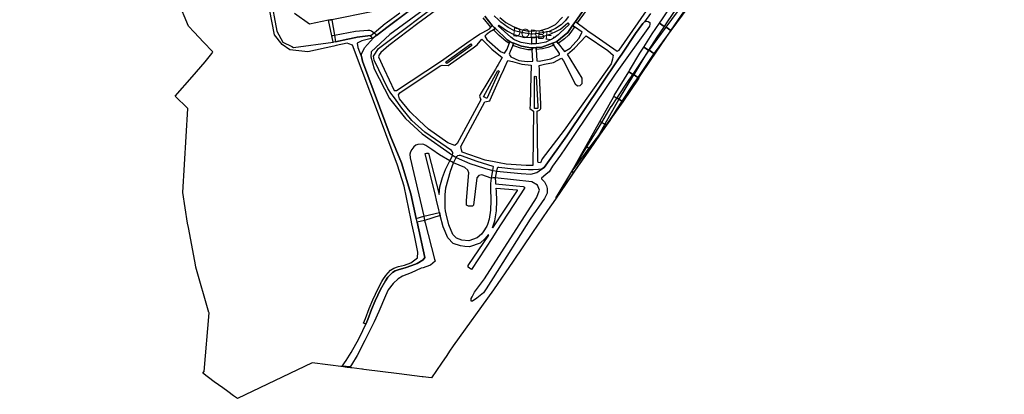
# Model space of a CAD drawing. Header units: metres. Extents: x 89872 to 99175, y 455036 to 468911.
# Tile 19 of 196: x 90100 to 91815, y 461807 to 462460. Entities that reach past the tile are written whole.
import ezdxf
from ezdxf.enums import TextEntityAlignment as Align

# ---------------------------------------------------------------- set-up
doc = ezdxf.new("R2010")
doc.units = ezdxf.units.M
for name, color, linetype in [('Gemeentegrenzen', 7, 'KG-GEMEENTE'), ('Spoorbaandeel', 10, 'Continuous'), ('Straatnamen doorgaand', 7, 'Continuous'), ('Wegdeel doorgaand', 1, 'Continuous')]:
    doc.layers.add(name, color=color, linetype=linetype)
doc.layers.add('Waterdeel', color=7, linetype='Continuous', true_color=0x00aaff)
doc.layers.add('Wegdeel', color=7, linetype='Continuous', true_color=0x9a9a9a)
doc.linetypes.add('KG-GEMEENTE', pattern='A,1,-2.25,[5,NLCS.SHX,S=1,R=0,X=0,Y=0],-2.25', length=5.5)

msp = doc.modelspace()

# ---------------------------------------------------------------- linework, layer by layer
at = {"layer": 'Gemeentegrenzen', "flags": 128}
msp.add_lwpolyline([(91985.8, 461811.9), (91972.6, 462039.5), (91971.6, 462056.3), (91967.5, 462128.6), (91962.8, 462211), (91960.3, 462254.9), (91958.4, 462287.7), (91957.5, 462303.5), (91953.3, 462376.8), (91949.1, 462450.6), (91945.6, 462510.7), (91945.5, 462511.4), (91944, 462536.8), (91939.7, 462613.1), (91939.1, 462623.4), (91938.6, 462631.5), (91938.2, 462637), (91937.7, 462642.9), (91936.9, 462652.1), (91936.5, 462654.4), (91936, 462658), (91935.3, 462663.6), (91934.4, 462669.4), (91933.8, 462674.8), (91933, 462679.6), (91932.1, 462684.9), (91931, 462690.8), (91930.1, 462696.6), (91928.9, 462701.5), (91927.7, 462706.7), (91926.5, 462711.8), (91925.2, 462717.4), (91923.7, 462722.4), (91922.3, 462727.7), (91920.9, 462732.7), (91919.3, 462738.2), (91915.5, 462749.6), (91913.8, 462755), (91910.6, 462763.2), (91900, 462756.6), (91894.3, 462753.1), (91893.4, 462752.6), (91893.1, 462752.4), (91884, 462746.6), (91876.1, 462741.7), (91871.9, 462739.1), (91859.4, 462731.4), (91857.1, 462730.4), (91854.2, 462729.7), (91840.7, 462727.7), (91801.7, 462720.7), (91743.1, 462709.9), (91742.3, 462716.2), (91724, 462713.5), (91721.5, 462713.1), (91720, 462712.9), (91719.5, 462715.3), (91717, 462726.9), (91710.3, 462748.1), (91708.1, 462760.4), (91708.4, 462802.9), (91701, 462801.8), (91700.1, 462801.7), (91694.2, 462809.6), (91686.7, 462814.4), (91673.3, 462814.9), (91656.6, 462811.3), (91643.7, 462809), (91625.4, 462808.6), (91618.8, 462800.6), (91616.4, 462798), (91547.8, 462797.2), (91535.9, 462797), (91534, 462797), (91532.9, 462797), (91492.2, 462796.7), (91467.4, 462766.4), (91427.2, 462713.3), (91393.5, 462668.7), (91384.9, 462657.3), (91345.1, 462601.6), (91322.8, 462570.3), (91311.3, 462554.1), (91298.2, 462535.1), (91240.6, 462451.2), (91199.4, 462391), (91179.8, 462362.3), (91160.3, 462333.6), (91116.9, 462270), (91100.9, 462246.7), (91075.2, 462209.1), (91051.9, 462174.9), (91033.2, 462147.5), (91019.5, 462127.5), (90993.1, 462089.2), (90959.2, 462039.5), (90924.9, 461989.3), (90854.7, 461891.5), (90848.5, 461882.3), (90843.8, 461875), (90834.6, 461861.6), (90817.1, 461836), (90812, 461836.6), (90802.8, 461837.7), (90801.1, 461838), (90760.9, 461843), (90699.3, 461850.7), (90696.9, 461850.9), (90695.8, 461851.1), (90678.3, 461853.3), (90675.9, 461853.6), (90672.9, 461853.9), (90670.5, 461854.2), (90666.8, 461854.7), (90664.4, 461855), (90664, 461855.1), (90609.1, 461861.9), (90479.3, 461799.8), (90472.3, 461804.8), (90462.1, 461812.2), (90453.4, 461818.5), (90438.8, 461828.9), (90419, 461844.3), (90421.4, 461847.2), (90429.8, 461949.3), (90429.5, 461950.1), (90406.8, 462028.7), (90405.3, 462036.6), (90404.8, 462039.5), (90393.7, 462098.2), (90392.3, 462105.8), (90384, 462159.1), (90392.4, 462305.6), (90392, 462306), (90370.5, 462327.1), (90400, 462360.6), (90422.7, 462386.6), (90434.7, 462401.4), (90436.5, 462403.6), (90435.5, 462404.7), (90419.8, 462421.1), (90403.6, 462438.5), (90393.8, 462449.2), (90393.7, 462449.3), (90386.2, 462467.2), (90374.5, 462495.6), (90363.5, 462525.5), (90356, 462545.8), (90348.7, 462563.9), (90333.8, 462601.3), (90333.1, 462603), (90319, 462638.5), (90318.9, 462638.7), (90313.6, 462652), (90281.9, 462735.5), (90267.1, 462773.7), (90265.3, 462797.2), (90265, 462800.7), (90264.8, 462803.8), (90264.7, 462805.2), (90240.8, 462869.5), (90208.5, 462948.2), (90171.2, 463039.4), (90171.1, 463039.5), (90162.2, 463061.4), (90153.4, 463082.9), (90133.5, 463130.6), (90133.5, 463130.7), (90126.3, 463148), (90105.8, 463197.1), (90105.8, 463197.1), (90102.3, 463205.6), (90099.8, 463211.7), (90114, 463299.5), (90115.4, 463307.2), (90116.6, 463313.9), (90117.3, 463318.1), (90127, 463371.9), (90167.4, 463420.2), (90209.5, 463471), (90213.6, 463476), (90245.1, 463510.5), (90303.6, 463572.2), (90304.4, 463573), (90450.6, 463727.2), (90461.1, 463738.4), (90463.3, 463740.6), (90464.7, 463742.7), (90536.3, 463847.6), (90538.7, 463851), (90562.4, 463885.9), (90582.1, 463914.7), (90599.5, 463940.2), (90600.9, 463942.3), (90601, 463942.5), (90640.9, 464001), (90667, 464039.5), (90692, 464076.2), (90692.1, 464076.4), (90694.2, 464079.5), (90701.1, 464089.5), (90701.2, 464089.6), (90702.2, 464091.1), (90703.4, 464092.9), (90714.7, 464109.4), (90725.8, 464125.8), (90726.7, 464127.2), (90740.2, 464147), (90762.7, 464180.9), (90765.1, 464184.6), (90771, 464193.8), (90771.4, 464193.2), (90806.9, 464250.1), (90799.2, 464268), (90793.6, 464280.1), (90804.6, 464284.9), (90803.8, 464286.8), (90821.7, 464318), (90833.5, 464340.1), (90842.2, 464363.9), (90849.5, 464388.5), (90850.9, 464396.7), (90858.1, 464438), (90858.6, 464440.9), (90862.6, 464497.9), (90866.1, 464525.3), (90871.3, 464551.2), (90878.5, 464577), (90885.2, 464600.8), (90894.7, 464624.2), (90916.2, 464670.8), (90923.3, 464685), (90927.4, 464693.2), (90938.4, 464710), (90941.1, 464714), (90957.1, 464733.7), (90973.3, 464753.2), (90989.8, 464772.5), (91044.9, 464827.7), (91063, 464849.2), (91079.6, 464871.1), (91092.4, 464893.3), (91103.5, 464916.8), (91112.7, 464940.3), (91120.3, 464963.8), (91127, 464988), (91139, 465039.5), (91144, 465061.1), (91152.5, 465098.5), (91157.8, 465121.7), (91161.1, 465136), (91167.8, 465165.2), (91172.7, 465186.9), (91274.2, 465169.8), (91278.9, 465168.9), (91306.9, 465164.2), (91332.2, 465159.9), (91370.2, 465153.7), (91556.5, 465122.3), (91557.9, 465122), (91558.3, 465122), (91871.9, 465069.1), (91922, 465060.6), (92028.6, 465042.9), (92029.1, 465042.8), (92039.6, 465041), (92042, 465042.9), (92058.7, 465055), (92061.2, 465057.2), (92072.5, 465074.6), (92088.6, 465098.5), (92081, 465168.6), (92067.8, 465290.1), (92105.3, 465350.8), (92113.4, 465364.1), (92113.9, 465364.8), (92156.9, 465434.9), (92230.9, 465530), (92309, 465565.4), (92325, 465572.6), (92358.4, 465534.3), (92375.5, 465545.7), (92376.9, 465547.4), (92384.7, 465556.5), (92397.3, 465571.5), (92416, 465593.9), (92432.9, 465613.7), (92464.9, 465651.2), (92497.9, 465688.9), (92505.8, 465697.4), (92511.6, 465704.1), (92521.7, 465716.4), (92530, 465726.8), (92537.6, 465736.4), (92552.6, 465755), (92556.4, 465759.7), (92562.8, 465767.6), (92570, 465776.3), (92574, 465780.6), (92577.2, 465784.1), (92589, 465795.4), (92608.3, 465814), (92622.9, 465827.4), (92631.9, 465835.5), (92640.4, 465842.9), (92646.7, 465848.4), (92649.7, 465851.1), (92655.4, 465856.6), (92659.7, 465860.8), (92669.9, 465871.2), (92675.8, 465876.9), (92679.8, 465880.7), (92688.2, 465888.5), (92695, 465895.7), (92697.3, 465898.3), (92704.7, 465907.6), (92710.4, 465915.7), (92715.5, 465923.9), (92725.6, 465940.5), (92746.3, 465971.2), (92753.8, 465982.2), (92759.4, 465990.2), (92765.7, 465998.9), (92769.2, 466003.2), (92773.8, 466008.5), (92780.8, 466016.2), (92794.8, 466031), (92802.6, 466039.5), (92802.6, 466039.5), (92809.9, 466047.5), (92816.4, 466054.8), (92821.8, 466061.3), (92828.6, 466069.3), (92835.9, 466079.1), (92842.6, 466088.4), (92855.4, 466105.3), (92855.7, 466105.4), (92856.2, 466105.5), (92856.6, 466105.5), (92857, 466105.5), (92857.3, 466105.4), (92857.6, 466105.3), (92857.9, 466105.2), (92858.2, 466105), (92858.5, 466104.8), (92859, 466104.4), (92862, 466101.8), (92865.7, 466098.4), (92920.2, 466048.9), (92924, 466045.5), (92930.6, 466039.6), (92998.6, 466101.6), (93005.8, 466108.1), (93007.7, 466106.8), (93009.3, 466105.6), (93030.9, 466090), (93065.8, 466064.8), (93100.7, 466039.5), (93102.6, 466038.1), (93109.4, 466033.2), (93110.1, 466034.2), (93306.2, 465895.9), (93359.8, 465857.4), (93435.1, 465802), (93442.1, 465801.9), (93443.3, 465801.8), (93453.9, 465801.6), (93457.9, 465939.7), (93469.4, 465939.2), (93472.2, 465939.1), (93475.4, 465939), (93481.5, 465938.7), (93483.3, 465938.7), (93484.1, 465938.6), (93485.6, 465938.1), (93486.4, 465937.6), (93494.8, 465922.1), (93504.1, 465904.6), (93508.6, 465898), (93513.1, 465894.3), (93520.9, 465889.8), (93531, 465883.8), (93532.5, 465882.7), (93535.6, 465878.6), (93538.2, 465873), (93542.8, 465865.6), (93545.3, 465862.2), (93550.7, 465857.4), (93558, 465851.8), (93581.8, 465842.2), (93589.8, 465836.4), (93596, 465832.3), (93604.6, 465824.4), (93611.2, 465817.6), (93626.6, 465799), (93639.9, 465783.2), (93651.1, 465769.8), (93670.3, 465745.7), (93684.5, 465727.8), (93694.8, 465714.8), (93712.3, 465692.7), (93728.2, 465672), (93748, 465645.8), (93761, 465629.1), (93766.3, 465628.1), (93771.4, 465626.5), (93776.8, 465625.8), (93788.1, 465624.3), (93792.4, 465621.6), (93838.9, 465642.7), (93852.5, 465660.7), (93871.9, 465686.3), (93875.6, 465691.2), (93878.3, 465694.8), (93890.2, 465711), (93902.1, 465728.3), (93905.9, 465734), (93919.2, 465754), (93935.2, 465778.9), (93943.9, 465792.4), (93948.7, 465800), (93970.1, 465836.5), (93970.5, 465837.4), (93971.4, 465838.9), (93989.1, 465871.2), (93993.9, 465880), (94010.8, 465914.8), (94036.3, 465967.7), (94037, 465969.1), (94053.8, 466007.7), (94056, 466013.1), (94057.8, 466018), (94065.9, 466039.5), (94071.9, 466055.5), (94073.8, 466060.7), (94078.7, 466074.6), (94085.5, 466094.1), (94093.6, 466118.4), (94094.9, 466122.5), (94102.3, 466146.2), (94103.7, 466150.8), (94110.4, 466174.9), (94113.7, 466186.7), (94121.7, 466216.9), (94125.6, 466232.1), (94127.8, 466240.6), (94138, 466288.6), (94144.5, 466331.5), (94144.9, 466335), (94145.4, 466339.1), (94145.8, 466342.7), (94151.4, 466390.7), (94153.2, 466390.7), (94157.6, 466460.9), (94159.9, 466526.2), (94159.3, 466560.4), (94158.5, 466578.4), (94171, 466578.5), (94209.1, 466578.9), (94214.8, 466579), (94215.9, 466579), (94219.5, 466579), (94240.7, 466579.2), (94241.5, 466579.2), (94263.3, 466579.3), (94263.8, 466579.3), (94282.3, 466579.4), (94323.3, 466579.7), (94379.3, 466580.3), (94401.4, 466585.5), (94402.7, 466586), (94419.8, 466593.9), (94424.6, 466597.3), (94434.8, 466604.5), (94443.7, 466610.9), (94446.7, 466613.1), (94447.2, 466613.4), (94452.9, 466617.5), (94455.6, 466618.9), (94468.8, 466625.5), (94489.2, 466633.9), (94509.4, 466639.4), (94528.8, 466642.9), (94558.7, 466645.1), (94568.6, 466644.5), (94591.5, 466642.5), (94597.5, 466641.1), (94607.9, 466639.2), (94627.5, 466635), (94700, 466615.5), (94735, 466606.5), (94916, 466566.5), (94919.7, 466565.7), (94955, 466558.5), (94960.9, 466557.3), (94964.2, 466556.7), (94965.8, 466558.3), (94967.6, 466560.2), (95049.7, 466540.6), (95076.2, 466534.3), (95121, 466523.7), (95163, 466513.6), (95181.1, 466509.3), (95206.5, 466503.3), (95252, 466491.7), (95295.5, 466480.7), (95302.4, 466479.1), (95325, 466472.8), (95370.7, 466460.2), (95399.2, 466452.3), (95479.7, 466427.7), (95495.6, 466422.9), (95497, 466422.4), (95500.3, 466421.5), (95521.5, 466414.4), (95521.7, 466414.3), (95578.4, 466395.3), (95578.4, 466395.2), (95578.8, 466390.4), (95579.2, 466386.5), (95579.3, 466385.7), (95579.7, 466378.1), (95579.8, 466373), (95579.8, 466370.4), (95579.7, 466368.6), (95579.7, 466366.7), (95579.6, 466358.3), (95579.2, 466356.2), (95579.2, 466355.8), (95578.9, 466353.5), (95578.9, 466353.3), (95576.4, 466342.9), (95575, 466330.9), (95574.5, 466318.8), (95574.7, 466296.1), (95575.2, 466266.8), (95575.2, 466263.4), (95574.3, 466256.6), (95572.4, 466246.3), (95570.3, 466235.7), (95567, 466224.6), (95558, 466194.3), (95553, 466177.3), (95549.3, 466166.3), (95547.1, 466160.7), (95545.3, 466154.1), (95542, 466138.3), (95539.8, 466125.6), (95539.4, 466123.6), (95537.1, 466114.8), (95535.8, 466106), (95534.8, 466098.2), (95534.1, 466088.4), (95533.8, 466082.8), (95533.5, 466078.9), (95530.7, 466058.4), (95529.1, 466043.8), (95529, 466039.5), (95529, 466039.1), (95530.3, 466010.4), (95530.6, 466007.2), (95531.2, 466004), (95531.8, 466000.6), (95540.1, 465977.9), (95544.8, 465965), (95546.2, 465960), (95549.1, 465951.7), (95550, 465947.5), (95551, 465942.7), (95552.4, 465934), (95552.7, 465932), (95553.5, 465925.6), (95554.1, 465921.5), (95556.7, 465908.2), (95558.9, 465897.1), (95560.3, 465890.2), (95561.4, 465883.7), (95562.2, 465878.9), (95562.6, 465875.8), (95562.9, 465866.8), (95563.3, 465854.6), (95563.5, 465848.3), (95563.6, 465843.3), (95563.6, 465835.6), (95563.6, 465832.5), (95563.3, 465827.5), (95563, 465822.2), (95562.3, 465816.6), (95561.8, 465812.7), (95560.3, 465803.5), (95559.5, 465798.9), (95558.8, 465795.6), (95553.8, 465772.6), (95551.9, 465764.2), (95550.5, 465757.2), (95548.7, 465750.3), (95547.3, 465744.4), (95546.5, 465740.9), (95543.9, 465732.9), (95540.2, 465722), (95539.7, 465720.6), (95539.1, 465716), (95538.5, 465711.3), (95536.8, 465702.2), (95527.9, 465670.7), (95527.8, 465669), (95527.7, 465667), (95528.8, 465658.2), (95531.9, 465635.8), (95537.2, 465602), (95537.5, 465600), (95538, 465597.9), (95540.3, 465589.9), (95543.9, 465578.1), (95546.5, 465570.5), (95553.1, 465554.7), (95567.6, 465520.2), (95573.2, 465505.8), (95574.5, 465501.9), (95575.6, 465498.1), (95576.3, 465494.1), (95576.6, 465490.2), (95576.8, 465485.9), (95577, 465482), (95576.9, 465478.2), (95576.5, 465474.5), (95576.1, 465472.3), (95575.4, 465469.6), (95574.1, 465465.3), (95572.6, 465461.1), (95571.4, 465458.2), (95570.1, 465455.3), (95568.3, 465451.9), (95565.9, 465448.1), (95565.6, 465447.5), (95562.5, 465440.4), (95559.1, 465433.1), (95540.8, 465399.5), (95523.6, 465368.2), (95516.8, 465356), (95511.8, 465347.9), (95492.5, 465317.3), (95486.4, 465307.5), (95480.6, 465297.9), (95479.8, 465296.7), (95477.9, 465294), (95477.5, 465293.4), (95474.7, 465289.1), (95468.4, 465278.8), (95458.8, 465264), (95447.6, 465249.3), (95444.9, 465246.4), (95423.2, 465225.4), (95398, 465200.8), (95373.2, 465175.4), (95364, 465165), (95359.2, 465158.8), (95346.7, 465140.5), (95339.6, 465123.1), (95339.3, 465121.6), (95339.2, 465121.2), (95334.5, 465081.5), (95341.7, 465053.5), (95345, 465039.5), (95348, 465027), (95349.3, 465022), (95356.2, 465000), (95365.4, 464970.5), (95381.8, 464806.7), (95385, 464770.9), (95387.5, 464748.3), (95390.4, 464718.3), (95392.3, 464697.9), (95395, 464671.2), (95397.1, 464648.6), (95399.5, 464624.7), (95401.6, 464602.4), (95403.6, 464583), (95405.5, 464565.4), (95408.4, 464542), (95402.3, 464514.3), (95399.7, 464506.1), (95396, 464495.2), (95392.7, 464487.8), (95388.5, 464478.3), (95384.5, 464470.6), (95376.2, 464454.3), (95370.7, 464442.7), (95365.8, 464430.8), (95358.5, 464412.7), (95352.5, 464396.3), (95346.7, 464379.4), (95342.5, 464364.8), (95337.1, 464344), (95332.5, 464321.2), (95329.9, 464306.4), (95328.5, 464296.1), (95326.7, 464282.1), (95326, 464271), (95324.6, 464249.7), (95320.1, 464176.6), (95318.9, 464159.4), (95318.3, 464150), (95317.3, 464135.2), (95315.9, 464119.3), (95314.2, 464108.8), (95312.6, 464099.7), (95310.4, 464089.6), (95308.2, 464079.6), (95303.9, 464039.5), (95303.6, 464036.3), (95301.3, 464026.1), (95299.3, 464017.7), (95299.7, 464009.1), (95300.4, 464004.8), (95300.4, 464004.7), (95301.1, 464001.7), (95302.3, 463997.5), (95304.6, 463991.8), (95307.5, 463986.5), (95310.8, 463981.7), (95315, 463977.1), (95320.9, 463971), (95331.8, 463960.5), (95359.5, 463931.6), (95381.3, 463908.8), (95403.7, 463884.3), (95431.8, 463853.5), (95455.5, 463828), (95466.7, 463815.3), (95502.5, 463776.6), (95532.7, 463744.2), (95547, 463729.2), (95563.9, 463711.9), (95579.5, 463695.8), (95589.5, 463685.3), (95600.7, 463673.7), (95610.2, 463663.7), (95617.2, 463656.6), (95628.3, 463643.7), (95639.9, 463629.6), (95649.4, 463617.4), (95658, 463605.6), (95666.3, 463594.3), (95674.8, 463581.2), (95681.7, 463570.1), (95689.2, 463556.5), (95695.8, 463543.7), (95701.6, 463532), (95707.3, 463519.6), (95712.6, 463507.2), (95717.2, 463494.9), (95721.9, 463482), (95726.3, 463469.2), (95729.7, 463456.9), (95733.7, 463443.5), (95736.7, 463431.5), (95739.6, 463418.4), (95745.1, 463383.9), (95747.2, 463369.9), (95749.5, 463354.9), (95751, 463338.9), (95752.5, 463322.3), (95754, 463308.6), (95756.1, 463293.1), (95758.3, 463276.5), (95760.3, 463260.4), (95762.4, 463245.2), (95764.9, 463230), (95767.1, 463215.8), (95769, 463205.2), (95771.8, 463190.9), (95774.5, 463176.6), (95777.4, 463162.1), (95779.8, 463148.8), (95783.2, 463133.1), (95785.7, 463120.2), (95789.5, 463102.7), (95800.2, 463039.5), (95801.2, 463034.1), (95808.3, 462989.4), (95816.2, 462948.6), (95822.1, 462914.3), (95830.2, 462870.7), (95840.8, 462822.5), (95848.7, 462791.3), (95856.3, 462759.2), (95863, 462728.4), (95868, 462705.5), (95871.9, 462690.6), (95880.9, 462655.9), (95891.2, 462609.7), (95902.6, 462560.9), (95903.7, 462555.5), (95913.2, 462510.9), (95919.3, 462490.6), (95920.6, 462486.3), (95909.4, 462481.4), (95909.9, 462479.6), (95909.3, 462479.3), (95905.8, 462477.8), (95905.5, 462478.6), (95900.4, 462476.3), (95871.9, 462463.7), (95867.6, 462461.8), (95857, 462457.1), (95848.4, 462453.3), (95846.9, 462452.7), (95834.6, 462447.2), (95826.8, 462443.8), (95826.3, 462443.5), (95823.5, 462442.3), (95819.8, 462440.6), (95806, 462434.5), (95783.2, 462424.3), (95760.3, 462414.1), (95714.7, 462393.8), (95691, 462383.1), (95662.5, 462370.2), (95633.3, 462356.5), (95602.2, 462341.3), (95578.9, 462329.4), (95575.8, 462327.8), (95554.1, 462316.2), (95541.1, 462309), (95526.1, 462300.5), (95513.3, 462293.1), (95496.4, 462283), (95481.9, 462274.1), (95466.5, 462264.3), (95454.6, 462256.1), (95434.4, 462241.7), (95416.4, 462228.6), (95394.7, 462212), (95389.3, 462207.7), (95370.7, 462193.2), (95368.9, 462191.7), (95369.5, 462190.9), (95369.1, 462190.6), (95368.1, 462191.8), (95367, 462190.8), (95366.7, 462191.2), (95366, 462192.1), (95347.7, 462177.1), (95335.4, 462166.8), (95305.8, 462140.6), (95277.1, 462113.5), (95261.5, 462100.7), (95241.5, 462082), (95228.5, 462069.8), (95221.6, 462063.2), (95203.1, 462043), (95199.9, 462039.5), (95175.7, 462013), (95154.7, 461988.4), (95142.5, 461973.6), (95126.8, 461954.2), (95111.1, 461934.9), (95101.9, 461923.1), (95084.1, 461899), (95065.2, 461871.3), (95044.8, 461841), (95034.8, 461826), (95016.4, 461798.2), (94997.4, 461770.5), (94998.3, 461770), (95003.1, 461767.4), (95034.4, 461750.2), (95078, 461726.1), (95081.4, 461723.9), (95167.4, 461679), (95166.8, 461678.5), (95161.2, 461673.9), (95169.8, 461669.2), (95169.1, 461668.6), (95163.2, 461663.9), (95152.8, 461655.6), (95147.2, 461651), (95131.9, 461638.9), (95115.9, 461626.1), (95101.1, 461614.3), (95100, 461613.5), (95084.1, 461601), (95069.8, 461590), (95056.2, 461579.2), (95050, 461574.1), (95034.4, 461561.8), (95023.1, 461553.3), (95017.3, 461549), (94998.5, 461534.5), (94992.1, 461528.7), (94984.5, 461522.7), (94965.8, 461506), (94939.6, 461483.9), (94919, 461467.2), (94897, 461449.2), (94873.5, 461429.5), (94856.4, 461415.9), (94838.2, 461401.6), (94815, 461383.5), (94795.6, 461367.8), (94790.3, 461363.1), (94770.9, 461346.9), (94754.1, 461332), (94722.3, 461304.5), (94682.9, 461272.3), (94656.5, 461251.2), (94640.7, 461238.4), (94616.6, 461218.5), (94589.4, 461197.2), (94574.2, 461185.5), (94552.6, 461168.5), (94547.3, 461164.3), (94518.9, 461141.1), (94505.3, 461130.8), (94495.1, 461123.2), (94480.8, 461111.3), (94472.1, 461103.8), (94456.7, 461090.7), (94443.6, 461079.5), (94438.4, 461074.7), (94435.1, 461071.3), (94432.7, 461068.6), (94426.7, 461061.7), (94423.2, 461058.7), (94418.9, 461055.3), (94410.9, 461051.1), (94406.7, 461048.4), (94404.4, 461046.6), (94395.5, 461039.5), (94390.6, 461035.7), (94363.6, 461014.7), (94333.2, 460990.6), (94311.5, 460973.3), (94296.6, 460961.2), (94279.2, 460946.8), (94256.1, 460927.6), (94237.8, 460912.9), (94228.8, 460905.4), (94208.1, 460887.5), (94191.7, 460873.8), (94173.6, 460858.8), (94158.6, 460846.8), (94141.1, 460832.8), (94124, 460819.3), (94110.5, 460809), (94093.4, 460795.7), (94085, 460788.9), (94077, 460782.1), (94064.3, 460771.5), (94048.3, 460757.8), (94033.5, 460746.5), (94016.6, 460733.4), (94000, 460720), (93973.6, 460699.3), (93972.5, 460698.4), (93969.1, 460695.7), (93969.1, 460695.6), (93936.4, 460669.1), (93937.4, 460667.5), (93881.9, 460622.6), (93877.5, 460619.1), (93871.9, 460614.6), (93849.4, 460596.4), (93844, 460592.1), (93822.6, 460574.8), (93822, 460574.3), (93780, 460537.9), (93773.5, 460532.4), (93747.6, 460509.6), (93701.5, 460469.1), (93661.6, 460434), (93557.9, 460380.1), (93475.8, 460337.7), (93428.6, 460312.9), (93393.7, 460292.9), (93386.9, 460286.7), (93366.1, 460267.6), (93329.6, 460233.8), (93295.2, 460201.7), (93249.4, 460159.2), (93201.2, 460114.2), (93156.3, 460072.2), (93121.1, 460039.5), (93110.9, 460030), (93077.3, 459999.2), (93042, 459967.2), (93015.1, 459942.8), (93012.6, 459940.4), (92988.2, 459918), (92963.1, 459895.2), (92946.1, 459881.1), (92782.1, 459730.5), (92702.4, 459658), (92657.8, 459619), (92635.2, 459597.8), (92385.9, 459364.3), (92380, 459374.2), (92339.9, 459440.9), (92348.5, 459531.5), (92356.7, 459618.3), (92356.7, 459618.4), (92345.5, 459732.7), (92343.4, 459753.8), (92343.4, 459753.9), (92344.9, 459800), (92347.1, 459866.1), (92347.4, 459866.3), (92390.3, 459893), (92305.3, 460039.5), (92299.4, 460049.6), (92296.8, 460054.1), (92204.9, 460208.9), (92204.7, 460209.2), (92203.6, 460211.1), (92203.1, 460211.9), (92202, 460213.7), (92074.8, 460426.5), (92068.9, 460436.5), (92022.9, 460411.7), (91987.4, 460473), (91980.2, 460485.3), (91965.5, 460472.8), (91965.4, 460472.6), (91961.2, 460467.2), (91956.5, 460461.1), (91956.4, 460461), (91948.6, 460451.3), (91953.2, 460437.7), (91953.8, 460435.8), (91956.8, 460427.3), (91957.7, 460424.4), (91956.8, 460422.9), (91939.1, 460395.8), (91938.9, 460395.4), (91919.6, 460364.9), (91948.8, 460302.5), (91948.5, 460302.2), (91908.6, 460265.2), (91871.9, 460231.1), (91863.7, 460223.5), (91830, 460279.7), (91829.7, 460280.2), (91824.6, 460288.6), (91824.6, 460288.7), (91824.4, 460289), (91816.8, 460301.7), (91819.6, 460305.5), (91829.9, 460321.2), (91840.6, 460338.5), (91845.9, 460348.5), (91856.9, 460373.8), (91871.7, 460405.5), (91871.9, 460406), (91891.7, 460446.4), (91906, 460473.5), (91918.5, 460493.6), (91929.2, 460509.9), (91940.2, 460529), (91946.8, 460540.9), (91957.9, 460561.2), (91971, 460586.9), (91984.7, 460613.6), (91992, 460627.9), (92013.2, 460662), (92031, 460684.8), (92049.2, 460710.7), (92062.3, 460727.4), (92078, 460757.7), (92087.7, 460777), (92094.4, 460790.9), (92097.6, 460800.4), (92103.1, 460814.8), (92109.1, 460832.7), (92119.5, 460865.7), (92126.1, 460896.8), (92127.5, 460905.4), (92129.8, 460914.4), (92135.4, 460943.2), (92138.3, 460952.7), (92138.7, 460954), (92144.2, 460972.6), (92149.6, 460992.5), (92152.6, 461007.1), (92152.8, 461008.6), (92153.7, 461013.4), (92154.5, 461022), (92155.2, 461034), (92155.4, 461039.5), (92155.4, 461040.1), (92155.2, 461046.4), (92153.5, 461061.4), (92153, 461064.9), (92148.5, 461088.2), (92145.8, 461096.6), (92144.6, 461099.7), (92141.5, 461106.3), (92139.1, 461111.1), (92132, 461124.9), (92109.7, 461163.9), (92092.4, 461195.4), (92092.3, 461195.5), (92083.1, 461212.4), (92058.1, 461258.3), (92044.3, 461284.2), (92033.8, 461306.1), (92029.8, 461315.5), (92025.2, 461327), (92022.6, 461334.9), (92020.9, 461340.7), (92018.3, 461349.7), (92016.8, 461356.2), (92015, 461364.9), (92013.8, 461371), (92013.1, 461376), (92012, 461385.9), (92009.8, 461406.5), (92009, 461414.4), (92008.4, 461422), (92008.1, 461428.8), (92006.6, 461452.4), (92006, 461462.2), (92005.1, 461481.1), (92002.7, 461522), (92001.2, 461544.8), (91999.8, 461569.4), (91996.2, 461634.3), (91993.8, 461676.1), (91993.3, 461684.3), (91985.8, 461811.9)], close=True, dxfattribs=at)
at = {"layer": 'Spoorbaandeel', "color": 7, "lineweight": -3}
for points in [[(91219.6, 462461.9), (91234.6, 462484.4), (91234.7, 462484.5), (91242.7, 462495.6), (91250.8, 462489.8), (91242.9, 462478.7), (91227.8, 462456.3), (91227.8, 462456.3), (91222.6, 462448.7), (91214.3, 462454.3)], [(91255.5, 462487.6), (91263.6, 462481.7), (91233.9, 462441.4), (91225.9, 462447.3)], [(91162.1, 462371.8), (91180.1, 462401.8), (91180.2, 462401.8), (91186.8, 462412.4), (91195.2, 462407), (91188.7, 462396.6), (91170.6, 462366.6), (91170.6, 462366.6), (91169.3, 462364.4), (91160.7, 462369.6)], [(91196.1, 462406.9), (91204.4, 462401.3), (91176.5, 462359.8), (91168.2, 462365.4)], [(91134.7, 462326.7), (91143.4, 462321.8), (91119.1, 462278.1), (91110.4, 462283)], [(91127.6, 462284.7), (91121.8, 462276.4), (91113.8, 462281.2), (91130.4, 462308.7), (91130.6, 462308.9), (91140.4, 462323.8), (91148.8, 462318.2), (91138.9, 462303.4)], [(91150.3, 462317.4), (91128.9, 462286.7), (91147.3, 462314), (91147.4, 462314.2), (91149.9, 462317.6)], [(91093.3, 462235.3), (91064.6, 462194), (91061.8, 462195.6), (91079.1, 462226.8), (91086.1, 462239.3)], [(91064.7, 462194.1), (91061.9, 462195.8), (91087.8, 462238.5), (91093.2, 462235.2)], [(91093.3, 462235.3), (91064.8, 462194.2), (91062.1, 462196.2), (91085.5, 462227.4), (91092.1, 462236.2)], [(91036.1, 462152.9), (91035.9, 462153), (91061.9, 462195.8), (91064.7, 462194.1)]]:
    msp.add_lwpolyline(points, close=True, dxfattribs=at)
at = {"layer": 'Spoorbaandeel', "color": 255, "lineweight": -3}
for points in [[(91201.3, 462435.4), (91201.4, 462435.5), (91214.3, 462454.3), (91222.6, 462448.7), (91209.7, 462429.9), (91195.2, 462407), (91186.8, 462412.4)], [(91196.7, 462407.7), (91196.8, 462407.9), (91225.9, 462447.3), (91233.9, 462441.4), (91204.9, 462402), (91204.4, 462401.3), (91196.1, 462406.9)], [(91135.4, 462328), (91135.5, 462328.2), (91160.7, 462369.6), (91169.3, 462364.4), (91144.1, 462323), (91143.4, 462321.8), (91134.7, 462326.7)], [(91161, 462354.7), (91161, 462354.7), (91168.2, 462365.4), (91176.5, 462359.8), (91169.3, 462349.1), (91148.8, 462318.2), (91140.4, 462323.8)], [(91150.3, 462317.4), (91149.9, 462317.6), (91163, 462335.8), (91176.4, 462355.3), (91176.5, 462355.4), (91178.6, 462358.2)], [(91093.3, 462235.3), (91086.1, 462239.3), (91110.4, 462283), (91119.1, 462278.1), (91103.4, 462249.9)], [(91093.2, 462235.2), (91087.8, 462238.5), (91113.8, 462281.2), (91121.8, 462276.4)], [(91093.3, 462235.3), (91092.1, 462236.2), (91117.3, 462269.9)], [(91036.1, 462152.9), (91034, 462149.8), (91035.9, 462153)]]:
    msp.add_lwpolyline(points, close=True, dxfattribs=at)
at = {"layer": 'Waterdeel', "lineweight": -3}
for p, q in [((90739.2, 462446.8), (90810, 462500)), ((90833.8, 462500), (90744.5, 462434.5)), ((91172.7, 462436), (91185.5, 462453.5)), ((91185.5, 462453.5), (91188.2, 462456.6)), ((91188.2, 462456.6), (91191.7, 462457.7)), ((91191.7, 462457.7), (91194.7, 462457.1)), ((91194.7, 462457.1), (91197.7, 462455.4)), ((91197.7, 462452.5), (91196.9, 462449)), ((91197.7, 462455.4), (91197.7, 462452.5)), ((90648, 462433.2), (90685, 462440.1)), ((90685, 462440.1), (90706.1, 462442.3)), ((90706.1, 462442.3), (90709.3, 462442)), ((90709.3, 462442), (90712.6, 462440.8)), ((90744.5, 462434.5), (90712.1, 462404.3)), ((90712.6, 462440.8), (90717.2, 462437.5)), ((90717.2, 462437.5), (90718.9, 462435.5)), ((90718.9, 462435.5), (90721.3, 462432.8)), ((90721.3, 462432.8), (90739.2, 462446.8)), ((91196.9, 462449), (91137.3, 462365.5)), ((91148.5, 462400.1), (91172.7, 462436)), ((90643.5, 462432.4), (90645.2, 462432.7)), ((90645.7, 462421.2), (90643.5, 462432.4)), ((90645.2, 462432.7), (90648, 462433.2)), ((90646.9, 462421.4), (90645.7, 462421.2)), ((90649.8, 462422), (90646.9, 462421.4)), ((90671.4, 462426.4), (90649.8, 462422)), ((90685.4, 462429.3), (90671.4, 462426.4)), ((90687.8, 462429.8), (90685.4, 462429.3)), ((90710.8, 462433), (90687.8, 462429.8)), ((90700.2, 462411.3), (90716.1, 462428.7)), ((90712.3, 462430.8), (90710.8, 462433)), ((90714.2, 462428.2), (90712.3, 462430.8)), ((90716.1, 462428.7), (90714.2, 462428.2)), ((90695.2, 462400.1), (90700.2, 462411.3)), ((90696, 462393.8), (90695.2, 462400.1)), ((90712.1, 462404.3), (90711.3, 462395.4)), ((91143.2, 462392.2), (91148.5, 462400.1)), ((90696.7, 462388.1), (90696, 462393.8)), ((90745, 462258.6), (90696.7, 462388.1)), ((90711.3, 462395.4), (90717.5, 462374.9)), ((91052.7, 462257.7), (91143.2, 462392.2)), ((90717.5, 462374.9), (90744.2, 462323.1)), ((91137.3, 462365.5), (91050.4, 462237.1)), ((90744.2, 462323.1), (90771.6, 462287.9)), ((90771.6, 462287.9), (90800.6, 462261.2)), ((90764.9, 462210.5), (90745, 462258.6)), ((90800.6, 462261.2), (90853.7, 462224.1)), ((91013.2, 462202.5), (91052.7, 462257.7)), ((90780.4, 462229.7), (90779.2, 462225.9)), ((90783.1, 462234), (90780.4, 462229.7)), ((90786.6, 462238.8), (90783.1, 462234)), ((90789.8, 462241.4), (90786.6, 462238.8)), ((90793.6, 462242.8), (90789.8, 462241.4)), ((90800.9, 462243.3), (90793.6, 462242.8)), ((90803.7, 462242.8), (90800.9, 462243.3)), ((90807.1, 462241), (90803.7, 462242.8)), ((90817.7, 462233.8), (90807.1, 462241)), ((90831.3, 462224.6), (90817.7, 462233.8)), ((91050.4, 462237.1), (91041.6, 462224.4)), ((90780.9, 462157), (90764.9, 462210.5)), ((90779.2, 462225.9), (90779.9, 462219.6)), ((90779.9, 462219.6), (90803.5, 462117.6)), ((90849.1, 462214.2), (90831.3, 462224.6)), ((90852.3, 462212.5), (90849.1, 462214.2)), ((90855.7, 462210.8), (90852.3, 462212.5)), ((90853.7, 462224.1), (90856.6, 462222.2)), ((90875.5, 462202.8), (90855.7, 462210.8)), ((90856.6, 462222.2), (90860.1, 462219.9)), ((90860.1, 462219.9), (90883.9, 462209.6)), ((91041.6, 462224.4), (91028.2, 462205)), ((90880.4, 462198.1), (90875.5, 462202.8)), ((90878.2, 462144.9), (90882.1, 462193.4)), ((90882.1, 462193.4), (90880.4, 462198.1)), ((90883.9, 462209.6), (90909.4, 462201.7)), ((90909.4, 462201.7), (90923.3, 462197.7)), ((90923.3, 462197.7), (90927.8, 462196.9)), ((90927.8, 462196.9), (90930.1, 462196.5)), ((90930.1, 462196.5), (90973.3, 462191.9)), ((90989.9, 462191.2), (91000.8, 462194.2)), ((91000.8, 462194.2), (91008.8, 462199.5)), ((91008.8, 462199.5), (91013.2, 462202.5)), ((91022.1, 462194.9), (91017.1, 462191.3)), ((91028.2, 462205), (91022.1, 462194.9)), ((90896.3, 462184.4), (90890.6, 462137.2)), ((90899.8, 462188.8), (90896.3, 462184.4)), ((90904.8, 462189.8), (90899.8, 462188.8)), ((90920.9, 462184.2), (90904.8, 462189.8)), ((90924.8, 462184.5), (90920.9, 462184.2)), ((90928.2, 462184.8), (90924.8, 462184.5)), ((90992.1, 462177.7), (90928.2, 462184.8)), ((90973.3, 462191.9), (90989.9, 462191.2)), ((91001.9, 462172), (90992.1, 462177.7)), ((91012.1, 462187), (91009, 462184)), ((91009, 462184), (91009, 462182.8)), ((91009, 462182.8), (91014, 462177.4)), ((91017.1, 462191.3), (91012.1, 462187)), ((91014, 462177.4), (91017.7, 462170.7)), ((91000, 462149.8), (91005.3, 462163.4)), ((91005.3, 462163.4), (91001.9, 462172)), ((91017.7, 462170.7), (91018.8, 462165.9)), ((91018.8, 462165.9), (91018.8, 462157.7)), ((90790.6, 462113.7), (90780.9, 462157)), ((90878.2, 462137.2), (90878.2, 462144.9)), ((90909.7, 462008.6), (91000, 462149.8)), ((91013.9, 462148.7), (90989, 462112.8)), ((91018.8, 462157.7), (91013.9, 462148.7)), ((90881.7, 462135.1), (90878.2, 462137.2)), ((90888.3, 462135.5), (90881.7, 462135.1)), ((90890.6, 462137.2), (90888.3, 462135.5)), ((90791.6, 462110.2), (90790.6, 462113.7)), ((90792.4, 462107.2), (90791.6, 462110.2)), ((90803.5, 462117.6), (90804.4, 462113.7)), ((90804.4, 462113.7), (90805.2, 462110.2)), ((90805.2, 462110.2), (90806.2, 462105.9)), ((90989, 462112.8), (90924.3, 462010.5)), ((90805.7, 462045.9), (90792.4, 462107.2)), ((90806.2, 462105.9), (90822.5, 462042.8)), ((90792, 462035.5), (90802.9, 462041.7)), ((90802.9, 462041.7), (90805.7, 462045.9)), ((90823.5, 462039.1), (90815.4, 462032.6)), ((90822.5, 462042.8), (90823.5, 462039.1)), ((90749.3, 462019.5), (90753.9, 462022.7)), ((90753.9, 462022.7), (90760.8, 462024.9)), ((90760.8, 462024.9), (90771.3, 462027.7)), ((90771.3, 462027.7), (90782.8, 462031.7)), ((90799.4, 462027.3), (90781.8, 462019.3)), ((90782.8, 462031.7), (90792, 462035.5)), ((90802.4, 462027.7), (90799.4, 462027.3)), ((90807.1, 462029.5), (90802.4, 462027.7)), ((90815.4, 462032.6), (90807.1, 462029.5)), ((90728.2, 461989.7), (90737.1, 462005)), ((90737.1, 462005), (90741.3, 462011.3)), ((90741.3, 462011.3), (90749.3, 462019.5)), ((90758.9, 462008.3), (90750.5, 462000.5)), ((90766.4, 462013.2), (90758.9, 462008.3)), ((90781.8, 462019.3), (90766.4, 462013.2)), ((90892.1, 461985.4), (90909.7, 462008.6)), ((90924.3, 462010.5), (90912.2, 461991.3)), ((90719, 461970), (90728.2, 461989.7)), ((90741.5, 461989.2), (90736.9, 461978.7)), ((90750.5, 462000.5), (90741.5, 461989.2)), ((90912.2, 461991.3), (90907.5, 461983.9)), ((90736.9, 461978.7), (90725.4, 461951.5)), ((90886, 461971.7), (90886.3, 461974.4)), ((90886.2, 461969.8), (90886, 461971.7)), ((90886.3, 461974.4), (90887.9, 461977.4)), ((90887.9, 461977.4), (90892.1, 461985.4)), ((90896.4, 461974.7), (90888.3, 461969.6)), ((90907.5, 461983.9), (90896.4, 461974.7)), ((90706.3, 461937.8), (90712.9, 461955)), ((90712.9, 461955), (90719, 461970)), ((90888.3, 461969.6), (90886.2, 461969.8)), ((90702.7, 461929.8), (90706.3, 461937.8)), ((90725.4, 461951.5), (90717.3, 461933.6)), ((90697.7, 461918.6), (90702.7, 461929.8)), ((90717.3, 461933.6), (90701.1, 461901)), ((90677.1, 461880.1), (90690.6, 461903.8)), ((90690.6, 461903.8), (90697.7, 461918.6)), ((90701.1, 461901), (90687.7, 461874.9)), ((90668.4, 461866.2), (90677.1, 461880.1)), ((90687.7, 461874.9), (90678, 461858.7)), ((90661.8, 461856.6), (90668.4, 461866.2)), ((90675.6, 461855.1), (90661.8, 461856.6)), ((90678, 461858.7), (90675.6, 461855.1))]:
    msp.add_line(p, q, dxfattribs=at)
at = {"layer": 'Wegdeel'}
for p, q in [((91067.8, 462457), (91083, 462478.5)), ((91086.3, 462476.2), (91071, 462454.6)), ((90920.6, 462447), (90907, 462463.7)), ((90910.2, 462466.2), (90923.1, 462450.2)), ((90933.8, 462459.9), (90926.2, 462467.3)), ((90936.6, 462457.2), (90933.8, 462459.9)), ((90935.9, 462463.9), (90946.5, 462455.3)), ((90938, 462456.2), (90936.6, 462457.2)), ((90950.8, 462446.5), (90938, 462456.2)), ((90946.5, 462455.3), (90959.3, 462448.5)), ((91020.4, 462445.3), (91033.3, 462451.8)), ((91033.3, 462451.8), (91045.2, 462464.9)), ((91043.3, 462451.4), (91033.3, 462445.1)), ((91050, 462458.4), (91043.3, 462451.4)), ((91055.9, 462466), (91050, 462458.4)), ((91069.7, 462455.6), (91067.8, 462457)), ((91071, 462454.6), (91069.7, 462455.6)), ((90922, 462448.8), (90920.6, 462447)), ((90923.1, 462450.2), (90922, 462448.8)), ((90925.1, 462442.6), (90926.9, 462443.7)), ((90935.3, 462432.9), (90925.1, 462442.6)), ((90926.9, 462443.7), (90928.7, 462444.7)), ((90928.7, 462444.7), (90949.1, 462425)), ((90961.9, 462441.1), (90950.8, 462446.5)), ((90959.3, 462448.5), (90972.5, 462443)), ((90966.3, 462439.8), (90961.9, 462441.1)), ((90980.1, 462436.8), (90966.3, 462439.8)), ((90972.5, 462443), (90986.2, 462440.1)), ((90992.1, 462435.3), (90980.1, 462436.8)), ((90986.2, 462440.1), (91007.3, 462441.3)), ((90993.3, 462435.2), (90992.1, 462435.3)), ((90999.5, 462435.8), (90993.3, 462435.2)), ((91003.7, 462436.2), (90999.5, 462435.8)), ((91022.3, 462439.7), (91003.7, 462436.2)), ((91007.3, 462441.3), (91020.4, 462445.3)), ((91033.3, 462445.1), (91022.3, 462439.7)), ((91035.3, 462422.3), (91054.7, 462438.2)), ((91056, 462433.5), (91048.6, 462426.7)), ((91054.7, 462438.2), (91058, 462443)), ((91059.8, 462438.7), (91056, 462433.5)), ((91058, 462443), (91062.8, 462450)), ((91066.2, 462447.6), (91059.8, 462438.7)), ((91062.8, 462450), (91064.3, 462449)), ((91064.3, 462449), (91066.2, 462447.6)), ((90946.8, 462422.7), (90935.3, 462432.9)), ((90952.4, 462418.7), (90946.8, 462422.7)), ((90949.1, 462425), (90953.7, 462422.5)), ((90952.9, 462420), (90952.4, 462418.7)), ((90953.2, 462420.9), (90952.9, 462420)), ((90953.6, 462422), (90953.2, 462420.9)), ((90953.7, 462422.5), (90953.6, 462422)), ((90958.8, 462415.6), (90959.6, 462417.5)), ((90959.6, 462417.5), (90960.3, 462419.1)), ((90960.3, 462419.1), (90973.8, 462414)), ((90992.1, 462429.9), (90995.8, 462430.1)), ((90992.2, 462419.9), (90992.1, 462429.9)), ((90992.2, 462418), (90992.2, 462419.9)), ((90995.1, 462418.1), (90992.2, 462418)), ((90995.6, 462418.2), (90995.1, 462418.1)), ((90999.2, 462418.4), (90995.6, 462418.2)), ((90995.8, 462430.1), (90998.8, 462430.2)), ((90998.8, 462430.2), (90999.4, 462430.2)), ((90999.3, 462420.2), (90999.2, 462418.4)), ((90999.4, 462430.2), (90999.3, 462420.2)), ((91009.2, 462412.3), (91027.8, 462419.3)), ((91027.8, 462419.3), (91029.1, 462417.4)), ((91029.1, 462417.4), (91030.2, 462415.8)), ((91036.1, 462421.3), (91035.3, 462422.3)), ((91038, 462418.9), (91036.1, 462421.3)), ((91048.6, 462426.7), (91038, 462418.9)), ((90962.3, 462413.9), (90958.8, 462415.6)), ((90971.9, 462410.9), (90962.3, 462413.9)), ((90984.7, 462407.9), (90971.9, 462410.9)), ((90973.8, 462414), (90990.4, 462411.1)), ((90990.9, 462407.5), (90984.7, 462407.9)), ((90990.4, 462411.1), (90992.5, 462411.2)), ((90992.8, 462407.6), (90990.9, 462407.5)), ((90992.5, 462411.2), (90992.6, 462409.7)), ((90992.6, 462409.7), (90992.8, 462407.6)), ((90999.5, 462411.7), (91009.2, 462412.3)), ((90999.6, 462409.9), (90999.5, 462411.7)), ((90999.7, 462408.1), (90999.6, 462409.9)), ((91010.7, 462409.3), (90999.7, 462408.1)), ((91019.9, 462411.7), (91010.7, 462409.3)), ((91030.2, 462415.8), (91019.9, 462411.7))]:
    msp.add_line(p, q, dxfattribs=at)
for points in [[(90810, 462500), (90739.2, 462446.8), (90721.3, 462432.8), (90716.1, 462428.7), (90714.2, 462428.2), (90695.6, 462423.2), (90687.4, 462419.4), (90688.6, 462411.7), (90696, 462393.8), (90696.7, 462388.1), (90745, 462258.6), (90764.9, 462210.5), (90780.9, 462157), (90790.6, 462113.7), (90803.5, 462117.6), (90831.1, 462124.3), (90831.9, 462121.1), (90832.4, 462118.8), (90805.2, 462110.2), (90792.4, 462107.2), (90805.7, 462045.9), (90802.9, 462041.7), (90792, 462035.5), (90782.8, 462031.7), (90771.3, 462027.7), (90760.8, 462024.9), (90753.9, 462022.7), (90749.3, 462019.5), (90741.3, 462011.3), (90737.1, 462005), (90728.2, 461989.7), (90719, 461970), (90712.9, 461955), (90706.3, 461937.8), (90702.7, 461929.8), (90700.7, 461930.6), (90698.7, 461931.5), (90702.1, 461939.6), (90708.6, 461956.7), (90714.8, 461971.8), (90724.1, 461991.9), (90730.7, 462003.7), (90732.4, 462006.9), (90737.4, 462014.5), (90746, 462023.4), (90751.7, 462027.3), (90759.4, 462029.8), (90769.9, 462032.6), (90781.1, 462036.4), (90793, 462045.3), (90793.6, 462055.2), (90787.3, 462083.9), (90783, 462104.5), (90781.6, 462111.1), (90769.4, 462170.1), (90757.9, 462206.8), (90728.5, 462286.2), (90679.7, 462415.9), (90673, 462418.5), (90670.3, 462419.5), (90651, 462415.3), (90647, 462414.4), (90601.6, 462404.3), (90570.6, 462407.5), (90557, 462416.9), (90543.8, 462433.7), (90530.8, 462500)], [(90536.5, 462500), (90547.9, 462440.3), (90558.3, 462421.3), (90574, 462413.5), (90576.9, 462412), (90645.7, 462421.2), (90643.5, 462432.4), (90638, 462459.2), (90641.1, 462459.8), (90643.7, 462460.3), (90648, 462433.2), (90649.8, 462422), (90671.4, 462426.4), (90685.4, 462429.3), (90687.8, 462429.8), (90710.8, 462433), (90712, 462433.2), (90717.2, 462437.5), (90721.5, 462441.1), (90736.7, 462453.8), (90738.1, 462454.9), (90762.1, 462472.3)], [(91198.9, 462470.9), (91188.2, 462456.6), (91185.5, 462453.5), (91172.7, 462436), (91148.5, 462400.1), (91143.2, 462392.2), (91052.7, 462257.7), (91013.2, 462202.5), (91008.8, 462199.5), (91003.6, 462199.3), (90994, 462198.8), (90986.2, 462198.4), (90959.8, 462199.5), (90934.3, 462202.8), (90933.5, 462202.5), (90931.6, 462201.7), (90930.1, 462196.5), (90928.2, 462184.8), (90928.5, 462176.8), (90928.8, 462174.2), (90976.8, 462169.8), (90979, 462168.1), (90979, 462166.8), (90931.1, 462093), (90923.2, 462080.8), (90886.9, 462024.9), (90883.4, 462027.2), (90880.8, 462028.8), (90880.8, 462031.8), (90916.9, 462084.8), (90916.1, 462085.1), (90910.7, 462078.8), (90901.7, 462070.8), (90883.6, 462064.2), (90875.5, 462065.1), (90867.4, 462066), (90854.9, 462070.2), (90845.6, 462079.9), (90837.5, 462099.3), (90832.4, 462118.8), (90831.9, 462121.1), (90831.1, 462124.3), (90830, 462129.1), (90826, 462145.6), (90823.9, 462154.1), (90806.1, 462227.3), (90808.3, 462227.4), (90811.9, 462227.7), (90830.6, 462155.7), (90831.9, 462168.9), (90836.2, 462185.2), (90841.8, 462199.2), (90849.1, 462214.2), (90853.5, 462223.2), (90853.7, 462224.1), (90854.6, 462227.9), (90854.2, 462229), (90853.9, 462229.7), (90852, 462232), (90805.7, 462264.5), (90782.8, 462284.4), (90765.5, 462306.2), (90752.4, 462324.3), (90746.5, 462332.5), (90741, 462340.1), (90717.4, 462390), (90716.1, 462397), (90724.6, 462410.1), (90844.1, 462500)], [(90855.9, 462500), (90793.5, 462453.9), (90742.9, 462415.5), (90729, 462403.1), (90725.9, 462398.9), (90725.1, 462395.4), (90734.7, 462373.9), (90752.2, 462337), (90752.6, 462337), (90756.4, 462336.7), (90832.6, 462387.7), (90838.5, 462391.7), (90883, 462422.6), (90889.9, 462427.4), (90900.6, 462434.8), (90906.7, 462438), (90918.4, 462444.1), (90920.6, 462447), (90922, 462448.8), (90923.1, 462450.2), (90926.4, 462446.9), (90928.7, 462444.7), (90926.9, 462443.7), (90925.1, 462442.6), (90917.9, 462438.3), (90912.1, 462433.7), (90910.2, 462431.4), (90913.3, 462425.6), (90937.6, 462404.7), (90944.2, 462402), (90949.2, 462408.9), (90952.4, 462418.7), (90952.9, 462420), (90953.2, 462420.9), (90953.6, 462422), (90953.7, 462422.5), (90955.7, 462421.3), (90956.8, 462420.7), (90958.1, 462420), (90960.3, 462419.1), (90959.6, 462417.5), (90958.8, 462415.6), (90954.1, 462405.1), (90952.6, 462400.1), (90953.1, 462399.2), (90955.3, 462395.4), (90969.2, 462389.2), (90983.9, 462387.7), (90993.9, 462388.1), (90992.8, 462407.6), (90992.6, 462409.7), (90992.5, 462411.2), (90995.5, 462411.4), (90996, 462411.5), (90999.5, 462411.7), (90999.6, 462409.9), (90999.7, 462408.1), (91000.5, 462388.8), (91004.8, 462388.1), (91025.2, 462392.3), (91040.3, 462399.3), (91040.3, 462401.2), (91030.2, 462415.8), (91029.1, 462417.4), (91027.8, 462419.3), (91031.5, 462420.8), (91035.3, 462422.3), (91036.1, 462421.3), (91038, 462418.9), (91048.8, 462405.1), (91058.5, 462410.5), (91073.9, 462427.5), (91079.7, 462438.3), (91066.2, 462447.6), (91064.3, 462449), (91062.8, 462450), (91065.1, 462453.2), (91067.8, 462457), (91069.7, 462455.6), (91071, 462454.6), (91084.5, 462444.8), (91091.9, 462439.3), (91096.4, 462436), (91140.7, 462405.3), (91144.3, 462407.1), (91191.7, 462475.9)], [(90712.9, 462473.9), (90643.7, 462460.3), (90641.1, 462459.8), (90638, 462459.2), (90604.7, 462452.6), (90578.4, 462471.2)]]:
    msp.add_lwpolyline(points, dxfattribs=at)
for points in [[(90858, 462240.8), (90845.5, 462245.7), (90812.2, 462269.7), (90795.5, 462284.4), (90780.1, 462299.5), (90761.4, 462322.4), (90759.4, 462329.3), (90761.9, 462332.6), (90832.3, 462379.6), (90835.9, 462381.2), (90846.3, 462380.4), (90889.8, 462411.1), (90896.8, 462416.3), (90904.9, 462426.5), (90922.2, 462408.9), (90940.5, 462394.5), (90933.3, 462382.4), (90931.6, 462379.4), (90929, 462375), (90928.4, 462374.1), (90902.2, 462329.8), (90900.6, 462327), (90902.8, 462320.4), (90862.1, 462244.2)], [(90843.8, 462384), (90841.9, 462386.8), (90885.7, 462418), (90887.4, 462415.1)], [(91086.7, 462432.1), (91124.2, 462406.6), (91133.9, 462398.5), (91132.7, 462391.5), (91130, 462383.4), (91048.1, 462267.8), (91010.2, 462217.8), (91007.2, 462211), (91003, 462211.4), (91002.3, 462214.4), (91001.2, 462300.9), (91005.4, 462302.3), (91006.8, 462304.5), (91007.4, 462305.7), (91007.4, 462313), (91005.5, 462362.9), (91005.4, 462366.8), (91005.3, 462368.5), (91005.1, 462373.5), (91004.9, 462380.3), (91014.2, 462382.7), (91029.7, 462385.5), (91043.5, 462393.4), (91046.9, 462388.8), (91067.7, 462348.4), (91071.5, 462345.1), (91076.2, 462345.6), (91077.5, 462346.9), (91079.9, 462349.1), (91079.6, 462358.2), (91053.8, 462400.4), (91066.2, 462410.9)], [(90993.6, 462205.9), (90982.2, 462206), (90947.3, 462208.4), (90935.1, 462210.9), (90926.1, 462212.7), (90910.9, 462215.6), (90870.7, 462229.2), (90869.6, 462233.4), (90868.3, 462239.2), (90909.9, 462317.3), (90919, 462319), (90919.6, 462320.5), (90940.5, 462367.7), (90940.8, 462368.5), (90943, 462373.5), (90944.7, 462377.3), (90949.9, 462389.1), (90958.1, 462387.4), (90974.7, 462382.7), (90990.7, 462381.3), (90990.5, 462373.2), (90990.3, 462368.3), (90990.3, 462366.7), (90990.2, 462362.5), (90988.8, 462312.5), (90988.7, 462305.7), (90994.7, 462300.9)], [(90913.8, 462323.2), (90909.4, 462325.2), (90907.9, 462326.1), (90932.8, 462371.8), (90935.3, 462370.5)], [(90997.9, 462362), (90999.3, 462361.4), (91002.3, 462309.7), (91002.3, 462306.2), (91001.8, 462305.4), (90996.5, 462305.5), (90996.8, 462361.4)], [(90841, 462131.8), (90841, 462147.4), (90841, 462155.1), (90842.1, 462167.1), (90846.1, 462181.9), (90850.3, 462196.4), (90855.7, 462210.8), (90860.1, 462219.9), (90861.1, 462222), (90862.3, 462223.2), (90863.2, 462223.4), (90865.2, 462224.1), (90867.1, 462224.1), (90869.1, 462223.5), (90895.9, 462213.4), (90924.1, 462204.7), (90924.4, 462204.1), (90923.3, 462197.7), (90920.9, 462184.2), (90919.7, 462175), (90919.9, 462166.7), (90920.6, 462145.3), (90920, 462128.2), (90917.4, 462112.3), (90914.6, 462103.3), (90913.7, 462100.4), (90907.3, 462090.7), (90904.5, 462086.4), (90896.5, 462080), (90882.3, 462074.8), (90869.7, 462076.2), (90860.7, 462079.3), (90854.4, 462085.7), (90847.4, 462102.6), (90842.5, 462121.7), (90841.7, 462127.1)], [(90923.7, 462097.4), (90927.6, 462109.8), (90930.4, 462127.1), (90931, 462145.3), (90930.4, 462161), (90929.7, 462166.9), (90966.6, 462163.8), (90966.2, 462162.5)]]:
    msp.add_lwpolyline(points, close=True, dxfattribs=at)
at = {"layer": 'Wegdeel doorgaand'}
for points in [[(91083, 462478.5), (91067.8, 462457), (91065.1, 462453.2), (91062.8, 462450), (91058, 462443), (91054.7, 462438.2), (91035.3, 462422.3), (91031.5, 462420.8), (91027.8, 462419.3), (91009.2, 462412.3), (90999.5, 462411.7), (90996, 462411.5), (90995.5, 462411.4), (90992.5, 462411.2), (90990.4, 462411.1), (90973.8, 462414), (90960.3, 462419.1), (90958.1, 462420), (90956.8, 462420.7), (90955.7, 462421.3), (90953.7, 462422.5), (90949.1, 462425), (90928.7, 462444.7), (90926.4, 462446.9), (90923.1, 462450.2), (90910.2, 462466.2)], [(91055.9, 462466), (91050, 462458.4), (91043.3, 462451.4), (91033.3, 462445.1), (91022.3, 462439.7), (91003.7, 462436.2), (90999.5, 462435.8), (90993.3, 462435.2), (90992.1, 462435.3), (90980.1, 462436.8), (90966.3, 462439.8), (90961.9, 462441.1), (90950.8, 462446.5), (90938, 462456.2), (90936.6, 462457.2), (90933.8, 462459.9), (90926.2, 462467.3)]]:
    msp.add_lwpolyline(points, dxfattribs=at)
msp.add_lwpolyline([(90990.6, 462417.9), (90973.3, 462420.3), (90962.9, 462424.9), (90960.8, 462425.9), (90955.5, 462429.7), (90933.5, 462449.5), (90934.2, 462450.6), (90949.7, 462440.1), (90960.4, 462434.7), (90979.2, 462429.4), (90991.7, 462429.9), (90992.1, 462429.9), (90995.8, 462430.1), (90998.8, 462430.2), (90999.4, 462430.2), (91009.4, 462430.6), (91023.6, 462435.1), (91036.2, 462440.8), (91041.9, 462444), (91054.9, 462454.6), (91056.9, 462451.9), (91040.8, 462436.7), (91037.6, 462433.7), (91030.8, 462428.8), (91027.9, 462426.7), (91024.3, 462425), (91016.4, 462421.4), (91003.9, 462418.6), (90999.2, 462418.4), (90995.6, 462418.2), (90995.1, 462418.1), (90992.2, 462418)], close=True, dxfattribs=at)

# ---------------------------------------------------------------- texts
at = {"layer": 'Straatnamen doorgaand'}
msp.add_text('DOBBE-', height=15, rotation=354.2374, dxfattribs=at).set_placement((90996.8, 462435.2), align=Align.MIDDLE_CENTER)

doc.saveas('drawing.dxf')
